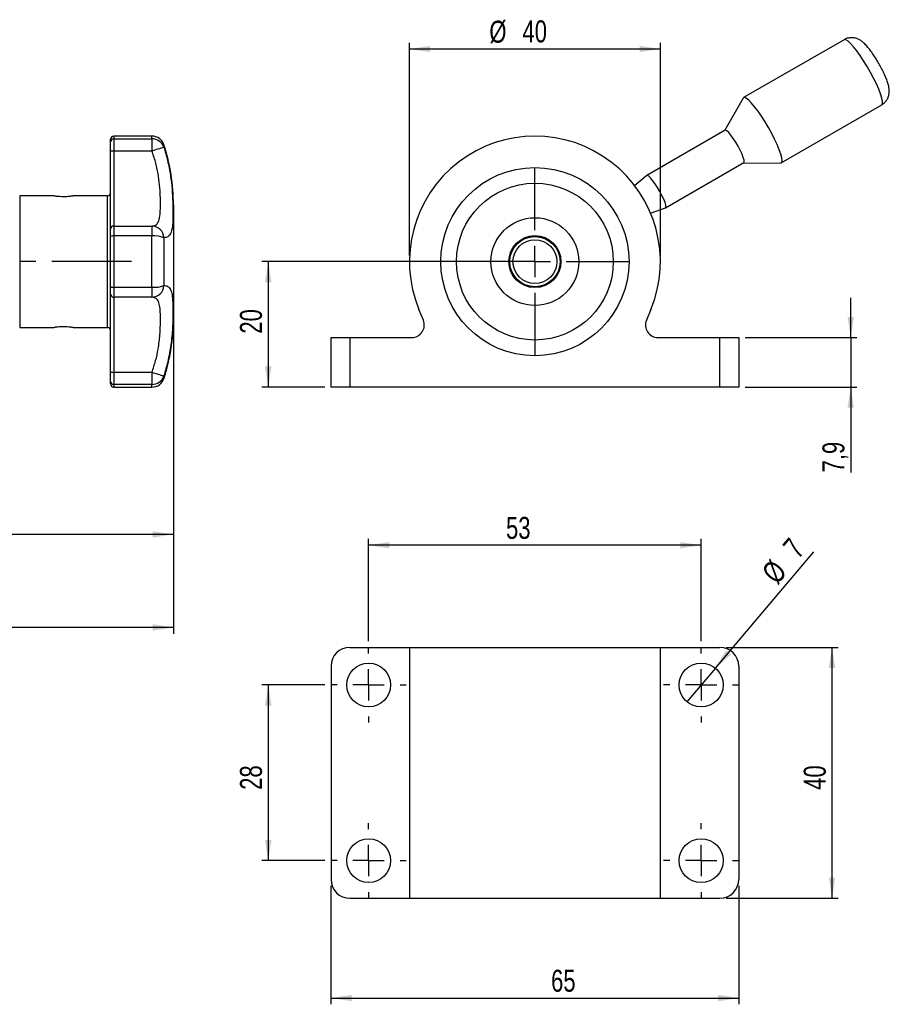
# Model space of a CAD drawing. Extents: x 25 to 396, y 39 to 277.
# Tile 3 of 3: x 257 to 396, y 120 to 277. Entities that reach past the tile are written whole.
import ezdxf

# ---------------------------------------------------------------- set-up
doc = ezdxf.new("R2010")
doc.units = 0
doc.linetypes.add('CENTERX2', pattern=[20.32, 12.7, -2.54, 2.54, -2.54])
doc.layers.get('0').update_dxf_attribs({"linetype": 'CONTINUOUS'})
doc.layers.add('FORMATO', color=179, linetype='CONTINUOUS')
doc.styles.add('SLDTEXTSTYLE0', font='TXT', dxfattribs={"width": 0.75})
doc.dimstyles.new('SLDDIMSTYLE0', dxfattribs={"dimtxt": 3.5, "dimasz": 3.302, "dimexe": 0, "dimexo": 0.0625, "dimgap": 0.875, "dimtad": 1, "dimdec": 3, "dimrnd": 1e-09, "dimzin": 12, "dimtxsty": 'SLDTEXTSTYLE0', "dimsah": 1, "dimcen": 0.09, "dimazin": 3, "dimtfac": 1, "dimtdec": 3, "dimtofl": 0, "dimtmove": 0, "dimatfit": 3, "dimtolj": 1, "dimtzin": 12})
doc.dimstyles.new('SLDDIMSTYLE1', dxfattribs={"dimtxt": 3.5, "dimasz": 3.302, "dimexe": 0, "dimexo": 0.0625, "dimgap": 0.875, "dimtad": 1, "dimdec": 3, "dimrnd": 1e-09, "dimzin": 12, "dimtxsty": 'SLDTEXTSTYLE0', "dimsah": 1, "dimcen": 0.09, "dimazin": 3, "dimtfac": 1, "dimtdec": 3, "dimtmove": 0, "dimatfit": 3, "dimtolj": 1, "dimtzin": 12})
doc.dimstyles.new('SLDDIMSTYLE2', dxfattribs={"dimtxt": 3.5, "dimasz": 3.302, "dimexe": 0, "dimexo": 0.0625, "dimgap": 0.875, "dimtad": 1, "dimdec": 0, "dimrnd": 1e-09, "dimzin": 12, "dimtxsty": 'SLDTEXTSTYLE0', "dimsah": 1, "dimcen": 0.09, "dimazin": 3, "dimtfac": 1, "dimtdec": 0, "dimtofl": 0, "dimtmove": 0, "dimatfit": 3, "dimtolj": 1, "dimtzin": 12})
doc.dimstyles.new('SLDDIMSTYLE3', dxfattribs={"dimtxt": 3.5, "dimasz": 3.302, "dimexe": 0, "dimexo": 0.0625, "dimgap": 0.875, "dimtad": 1, "dimdec": 3, "dimrnd": 1e-09, "dimzin": 12, "dimtxsty": 'SLDTEXTSTYLE0', "dimblk1": 'NONE', "dimsah": 1, "dimcen": 0, "dimazin": 3, "dimtfac": 1, "dimtdec": 3, "dimtmove": 0, "dimatfit": 3, "dimtolj": 1, "dimtzin": 12})

# ---------------------------------------------------------------- blocks, each defined once
blk = doc.blocks.new('_D')
at = {"layer": 'FORMATO'}
for p, q in [((319.43, 238.98), (319.43, 272.87)), ((359.43, 271.87), (319.43, 271.87)), ((359.43, 238.98), (359.43, 272.87))]:
    blk.add_line(p, q, dxfattribs=at)
for points in [[(319.43, 271.87), (322.73, 271.36), (322.73, 272.38)], [(359.43, 271.87), (356.13, 272.38), (356.13, 271.36)]]:
    blk.add_solid(points, dxfattribs=at)
at = {"layer": 'FORMATO', "char_height": 3.5, "attachment_point": 1, "style": 'SLDTEXTSTYLE0'}
for s, insert in [('%%c', (332.17, 276.38)), ('40', (337.45, 276.43))]:
    blk.add_mtext(s, dxfattribs=dict(at, insert=insert))
blk = doc.blocks.new('_D_1')
at = {"layer": 'FORMATO'}
for p, q in [((389.77, 225.88), (389.77, 232.23)), ((372.93, 225.88), (390.77, 225.88)), ((389.77, 225.88), (389.77, 217.98)), ((372.93, 217.98), (390.77, 217.98)), ((389.77, 217.98), (389.77, 204.38))]:
    blk.add_line(p, q, dxfattribs=at)
for points in [[(389.77, 225.88), (390.28, 229.18), (389.26, 229.18)], [(389.77, 217.98), (389.26, 214.68), (390.28, 214.68)]]:
    blk.add_solid(points, dxfattribs=at)
at = {"layer": 'FORMATO', "insert": (385.26, 204.38), "char_height": 3.5, "attachment_point": 1, "rotation": 90, "style": 'SLDTEXTSTYLE0'}
blk.add_mtext('7,9', dxfattribs=at)
blk = doc.blocks.new('_D_2')
at = {"layer": 'FORMATO'}
for p, q in [((338.43, 237.98), (295.93, 237.98)), ((296.93, 237.98), (296.93, 217.98)), ((305.93, 217.98), (295.93, 217.98))]:
    blk.add_line(p, q, dxfattribs=at)
for points in [[(296.93, 237.98), (296.42, 234.68), (297.44, 234.68)], [(296.93, 217.98), (297.44, 221.28), (296.42, 221.28)]]:
    blk.add_solid(points, dxfattribs=at)
at = {"layer": 'FORMATO', "insert": (292.42, 226.5), "char_height": 3.5, "attachment_point": 1, "rotation": 90, "style": 'SLDTEXTSTYLE0'}
blk.add_mtext('20', dxfattribs=at)
blk = doc.blocks.new('SW_CENTERMARKSYMBOL_0')
at = {"layer": 'FORMATO', "color": 0}
for p, q in [((0, 5), (0, 15)), ((0, 0), (0, 2.5)), ((-5, 0), (-15, 0)), ((0, 0), (-2.5, 0)), ((0, 0), (0, -2.5)), ((0, 0), (2.5, 0)), ((5, 0), (15, 0)), ((0, -5), (0, -15))]:
    blk.add_line(p, q, dxfattribs=at)
blk = doc.blocks.new('_D_3')
at = {"layer": 'FORMATO'}
for p, q in [((281.81, 231.48), (281.81, 178.67)), ((32.96, 224.48), (32.96, 178.67)), ((281.81, 179.67), (32.96, 179.67))]:
    blk.add_line(p, q, dxfattribs=at)
for points in [[(32.96, 179.67), (36.26, 179.16), (36.26, 180.18)], [(281.81, 179.67), (278.51, 180.18), (278.51, 179.16)]]:
    blk.add_solid(points, dxfattribs=at)
at = {"layer": 'FORMATO', "insert": (158.03, 184.18), "char_height": 3.5, "attachment_point": 1, "style": 'SLDTEXTSTYLE0'}
blk.add_mtext('249', dxfattribs=at)
blk = doc.blocks.new('_D_4')
at = {"layer": 'FORMATO'}
for p, q in [((281.81, 231.48), (281.81, 193.5)), ((188.11, 216.98), (188.11, 193.5)), ((281.81, 194.5), (188.11, 194.5))]:
    blk.add_line(p, q, dxfattribs=at)
for points in [[(188.11, 194.5), (191.41, 193.99), (191.41, 195)], [(281.81, 194.5), (278.51, 195), (278.51, 193.99)]]:
    blk.add_solid(points, dxfattribs=at)
at = {"layer": 'FORMATO', "insert": (218.2, 199.01), "char_height": 3.5, "attachment_point": 1, "style": 'SLDTEXTSTYLE0'}
blk.add_mtext('93,7', dxfattribs=at)
blk = doc.blocks.new('_D_8')
at = {"layer": 'FORMATO'}
for p, q in [((312.93, 177.5), (312.93, 193.78)), ((365.93, 177.5), (365.93, 193.78)), ((365.93, 192.78), (312.93, 192.78))]:
    blk.add_line(p, q, dxfattribs=at)
for points in [[(312.93, 192.78), (316.23, 192.27), (316.23, 193.28)], [(365.93, 192.78), (362.63, 193.28), (362.63, 192.27)]]:
    blk.add_solid(points, dxfattribs=at)
at = {"layer": 'FORMATO', "insert": (334.83, 197.29), "char_height": 3.5, "attachment_point": 1, "style": 'SLDTEXTSTYLE0'}
blk.add_mtext('53', dxfattribs=at)
blk = doc.blocks.new('_D_9')
at = {"layer": 'FORMATO'}
for p, q in [((305.93, 170.5), (295.93, 170.5)), ((296.93, 170.5), (296.93, 142.5)), ((305.93, 142.5), (295.93, 142.5))]:
    blk.add_line(p, q, dxfattribs=at)
for points in [[(296.93, 170.5), (296.42, 167.2), (297.44, 167.2)], [(296.93, 142.5), (297.44, 145.8), (296.42, 145.8)]]:
    blk.add_solid(points, dxfattribs=at)
at = {"layer": 'FORMATO', "insert": (292.42, 153.79), "char_height": 3.5, "attachment_point": 1, "rotation": 90, "style": 'SLDTEXTSTYLE0'}
blk.add_mtext('28', dxfattribs=at)
blk = doc.blocks.new('_D_10')
at = {"layer": 'FORMATO'}
for p, q in [((306.93, 138.5), (306.93, 119.6)), ((371.93, 138.5), (371.93, 119.6)), ((306.93, 120.6), (371.93, 120.6))]:
    blk.add_line(p, q, dxfattribs=at)
for points in [[(306.93, 120.6), (310.23, 120.09), (310.23, 121.11)], [(371.93, 120.6), (368.63, 121.11), (368.63, 120.09)]]:
    blk.add_solid(points, dxfattribs=at)
at = {"layer": 'FORMATO', "insert": (342.01, 125.11), "char_height": 3.5, "attachment_point": 1, "style": 'SLDTEXTSTYLE0'}
blk.add_mtext('65', dxfattribs=at)
blk = doc.blocks.new('_D_11')
at = {"layer": 'FORMATO'}
for p, q in [((369.93, 176.5), (387.79, 176.5)), ((386.79, 136.5), (386.79, 176.5)), ((369.93, 136.5), (387.79, 136.5))]:
    blk.add_line(p, q, dxfattribs=at)
for points in [[(386.79, 176.5), (386.28, 173.2), (387.3, 173.2)], [(386.79, 136.5), (387.3, 139.8), (386.28, 139.8)]]:
    blk.add_solid(points, dxfattribs=at)
at = {"layer": 'FORMATO', "insert": (382.28, 153.79), "char_height": 3.5, "attachment_point": 1, "rotation": 90, "style": 'SLDTEXTSTYLE0'}
blk.add_mtext('40', dxfattribs=at)
blk = doc.blocks.new('_D_12')
at = {"layer": 'FORMATO'}
for q in [(383.87, 191.74), (363.67, 167.83)]:
    blk.add_line((368.19, 173.17), q, dxfattribs=at)
blk.add_solid([(368.19, 173.17), (370.71, 175.37), (369.93, 176.02)], dxfattribs=at)
at = {"layer": 'FORMATO', "char_height": 3.5, "attachment_point": 1, "rotation": 49.8162, "style": 'SLDTEXTSTYLE0'}
for s, insert in [('7', (378.73, 192.7)), ('%%c', (375.36, 188.63))]:
    blk.add_mtext(s, dxfattribs=dict(at, insert=insert))
blk = doc.blocks.new('_NONE')
blk = doc.blocks.new('SW_CENTERMARKSYMBOL_1')
at = {"layer": 'FORMATO', "color": 0}
for p, q in [((0, 5), (0, 6)), ((0, 0), (0, 2.5)), ((-5, 0), (-6, 0)), ((0, 0), (-2.5, 0)), ((0, 0), (0, -2.5)), ((0, 0), (2.5, 0)), ((5, 0), (6, 0)), ((0, -5), (0, -6))]:
    blk.add_line(p, q, dxfattribs=at)
blk = doc.blocks.new('SW_CENTERMARKSYMBOL_2')
at = {"layer": 'FORMATO', "color": 0}
for p, q in [((0, 5), (0, 6)), ((0, 0), (0, 2.5)), ((-5, 0), (-6, 0)), ((0, 0), (-2.5, 0)), ((0, 0), (0, -2.5)), ((0, 0), (2.5, 0)), ((5, 0), (6, 0)), ((0, -5), (0, -6))]:
    blk.add_line(p, q, dxfattribs=at)
blk = doc.blocks.new('SW_CENTERMARKSYMBOL_3')
at = {"layer": 'FORMATO', "color": 0}
for p, q in [((0, 5), (0, 6)), ((0, 0), (0, 2.5)), ((-5, 0), (-6, 0)), ((0, 0), (-2.5, 0)), ((0, 0), (0, -2.5)), ((0, 0), (2.5, 0)), ((5, 0), (6, 0)), ((0, -5), (0, -6))]:
    blk.add_line(p, q, dxfattribs=at)
blk = doc.blocks.new('SW_CENTERMARKSYMBOL_4')
at = {"layer": 'FORMATO', "color": 0}
for p, q in [((0, 5), (0, 6)), ((0, 0), (0, 2.5)), ((-5, 0), (-6, 0)), ((0, 0), (-2.5, 0)), ((0, 0), (0, -2.5)), ((0, 0), (2.5, 0)), ((5, 0), (6, 0)), ((0, -5), (0, -6))]:
    blk.add_line(p, q, dxfattribs=at)

msp = doc.modelspace()

# ---------------------------------------------------------------- linework, layer by layer
at = {"color": 7, "linetype": 'CONTINUOUS'}
for p, q in [((388.7078, 273.3574), (372.7053, 264.1183)), ((372.629, 264.0383), (369.7279, 258.9081)), ((378.7053, 253.726), (394.7078, 262.9651)), ((271.8102, 257.0678), (271.8102, 257.4791)), ((278.3911, 257.9791), (272.3102, 257.9791)), ((272.3102, 257.5572), (272.3102, 255.6076)), ((272.3102, 257.5572), (278.3911, 257.5572)), ((278.3911, 257.5572), (278.3911, 255.6076)), ((369.7507, 258.9213), (357.2737, 251.7177)), ((271.8102, 255.6055), (271.8102, 257.0678)), ((271.8102, 243.1569), (271.8102, 255.6055)), ((272.3102, 255.6076), (272.3102, 243.6569)), ((278.3911, 255.6076), (272.3102, 255.6076)), ((360.2503, 246.5622), (372.7273, 253.7658)), ((372.7044, 253.7526), (378.5978, 253.6999)), ((357.2605, 251.7084), (355.3453, 250.0925)), ((262.8115, 248.4791), (257.3102, 248.4791)), ((271.3101, 248.4791), (265.7914, 248.4791)), ((281.8101, 246.9791), (281.8101, 228.9791)), ((357.8786, 245.7047), (360.2356, 246.5554)), ((272.3102, 243.6569), (272.3102, 242.0656)), ((272.3102, 243.6569), (278.3911, 243.6569)), ((278.3911, 243.6569), (278.3911, 242.0656)), ((271.8102, 241.9634), (271.8102, 243.1569)), ((271.8102, 233.9949), (271.8102, 241.9634)), ((272.3102, 242.0656), (272.3102, 233.8927)), ((278.3911, 242.0656), (272.3102, 242.0656)), ((278.3911, 233.8927), (278.3911, 242.0656)), ((280.2941, 241.7827), (280.2941, 234.1756)), ((271.8102, 232.8014), (271.8102, 233.9949)), ((272.3102, 233.8927), (278.3911, 233.8927)), ((272.3102, 233.8927), (272.3102, 232.3014)), ((278.3911, 233.8927), (278.3911, 232.3014)), ((271.8102, 220.3527), (271.8102, 232.8014)), ((278.3911, 232.3014), (272.3102, 232.3014)), ((272.3102, 232.3014), (272.3102, 220.3507)), ((321.6496, 228.6445), (320.9533, 230.3255)), ((357.9085, 230.3255), (357.2122, 228.6445)), ((257.3102, 227.4791), (262.8289, 227.4791)), ((265.8088, 227.4791), (271.3101, 227.4791)), ((306.9309, 217.9791), (306.9309, 225.8791)), ((306.9309, 225.8791), (309.9309, 225.8791)), ((309.9309, 225.8791), (309.9309, 217.9791)), ((309.9309, 225.8791), (319.8018, 225.8791)), ((359.06, 225.8791), (368.9309, 225.8791)), ((368.9309, 217.9791), (368.9309, 225.8791)), ((368.9309, 225.8791), (371.9309, 225.8791)), ((371.9309, 225.8791), (371.9309, 217.9791)), ((271.8102, 218.8905), (271.8102, 220.3527)), ((272.3102, 220.3507), (278.3911, 220.3507)), ((272.3102, 220.3507), (272.3102, 218.401)), ((278.3911, 220.3507), (278.3911, 218.401)), ((271.8102, 218.4791), (271.8102, 218.8905)), ((278.3911, 218.401), (272.3102, 218.401)), ((272.3102, 217.9791), (278.3911, 217.9791)), ((309.9309, 217.9791), (306.9309, 217.9791)), ((368.9309, 217.9791), (309.9309, 217.9791)), ((371.9309, 217.9791), (368.9309, 217.9791)), ((309.9309, 176.4999), (319.4309, 176.4999)), ((319.4309, 176.4999), (319.4309, 136.4999)), ((319.4309, 176.4999), (359.4309, 176.4999)), ((359.4309, 136.4999), (359.4309, 176.4999)), ((359.4309, 176.4999), (368.9309, 176.4999)), ((306.9309, 173.4999), (306.9309, 139.4999)), ((371.9309, 173.4999), (371.9309, 139.4999)), ((309.9309, 136.4999), (319.4309, 136.4999)), ((319.4309, 136.4999), (359.4309, 136.4999)), ((359.4309, 136.4999), (368.9309, 136.4999))]:
    msp.add_line(p, q, dxfattribs=at)
at = {"color": 8, "linetype": 'CONTINUOUS'}
for p, q in [((272.3102, 257.9791), (272.3102, 257.5572)), ((278.3911, 257.5572), (278.3911, 257.9791)), ((280.2941, 256.5945), (280.2941, 256.2018)), ((257.3102, 248.4791), (257.3102, 245.4037)), ((271.3101, 245.4037), (271.3101, 248.4791)), ((257.3102, 245.4037), (257.3102, 227.4791)), ((271.3101, 227.4791), (271.3101, 245.4037)), ((280.2941, 219.7565), (280.2941, 219.3637)), ((272.3102, 218.401), (272.3102, 217.9791)), ((278.3911, 217.9791), (278.3911, 218.401))]:
    msp.add_line(p, q, dxfattribs=at)
at = {"color": 8, "linetype": 'CONTINUOUS', "flags": 128}
msp.add_lwpolyline([(394.7078, 262.9651), (394.7321, 262.9819), (394.8294, 263.1843), (394.8264, 263.5467), (394.7232, 264.0574), (394.523, 264.7), (394.2324, 265.4538), (393.8606, 266.2947), (393.4196, 267.1955), (392.9236, 268.1274), (392.3885, 269.0604), (391.8316, 269.9645), (391.2707, 270.8106), (390.7238, 271.5716), (390.2085, 272.223), (389.7415, 272.7438), (389.3376, 273.1173), (389.0099, 273.3315), (388.769, 273.3796), (388.7078, 273.3574)], dxfattribs=at)
at = {"color": 7, "linetype": 'CONTINUOUS', "flags": 128}
for points in [[(378.7846, 254.5453), (378.6323, 255.1243), (378.3859, 255.8253), (378.0533, 256.6259), (377.6453, 257.5003), (377.1749, 258.4204), (376.6573, 259.3566), (376.1091, 260.2788), (375.5479, 261.1575), (374.9918, 261.9643), (374.4586, 262.6733), (373.9654, 263.2617), (373.5282, 263.7107), (373.161, 264.0058), (372.8755, 264.1374), (372.681, 264.1015), (372.629, 264.0383)], [(372.7667, 254.1722), (372.6476, 254.5919), (372.4401, 255.1216), (372.157, 255.7281), (371.8163, 256.3733), (371.4393, 257.0166), (371.0498, 257.6176), (370.6721, 258.1386), (370.33, 258.5467), (370.0451, 258.8165), (369.8352, 258.9308), (369.7507, 258.9213)], [(378.5978, 253.6999), (378.6441, 253.7038), (378.7906, 253.8234), (378.838, 254.107), (378.7846, 254.5453)], [(372.7273, 253.7658), (372.7897, 253.889), (372.7667, 254.1722)], [(360.2896, 246.9686), (360.1706, 247.3883), (359.963, 247.918), (359.68, 248.5245), (359.3393, 249.1697), (358.9623, 249.813), (358.5728, 250.414), (358.1951, 250.935), (357.853, 251.3431), (357.5681, 251.6129), (357.3582, 251.7272), (357.2605, 251.7084)], [(360.2356, 246.5554), (360.2383, 246.5564), (360.3127, 246.6854), (360.2896, 246.9686)]]:
    msp.add_lwpolyline(points, dxfattribs=at)
at = {"color": 7, "linetype": 'CONTINUOUS'}
for centre, radius in [((339.4309, 237.9791), 15), ((339.4309, 237.9791), 12.5), ((339.4309, 237.9791), 7), ((339.4309, 237.9791), 4.15), ((339.4309, 237.9791), 4), ((339.4309, 237.9791), 3.5), ((312.9309, 170.4999), 3.5), ((365.9309, 170.4999), 3.5), ((312.9309, 142.4999), 3.5), ((365.9309, 142.4999), 3.5)]:
    msp.add_circle(centre, radius, dxfattribs=at)
for centre, radius, start, end in [((272.3101, 257.4791), 0.5, 90, 180), ((272.3049, 257.0624), 0.4948, 89.395192, 179.383241), ((278.3911, 255.9791), 2, 17.920213, 90), ((278.4037, 255.5613), 1.996, 18.718347, 90.360227), ((339.4309, 237.9791), 20, 337.5, 202.5), ((323.1144, 115.7229), 146.8601, 106.952106, 107.729884), ((250.5601, 246.9791), 31.25, 0, 17.920213), ((272.185, 225.1411), 30.4667, 89.764626, 90.704946), ((271.3101, 248.9791), 0.5, 270, 0), ((272.3101, 243.1569), 0.5, 89.999315, 180.000098), ((278.3445, 241.7064), 1.9511, 2.239841, 88.631462), ((272.1904, 241.3772), 0.6987, 80.129094, 122.966433), ((278.6792, 237.4617), 4.6128, 69.507409, 93.580584), ((272.1904, 234.5811), 0.6987, 237.033567, 279.870906), ((278.6792, 238.4965), 4.6128, 266.419416, 290.492591), ((278.3445, 234.2519), 1.9511, 271.368538, 357.760159), ((272.3101, 232.8014), 0.5, 179.999902, 270.000685), ((250.5601, 228.9791), 31.25, 342.079787, 0), ((319.8018, 227.8791), 2, 270, 22.5), ((359.06, 227.8791), 2, 157.5, 270), ((271.3101, 226.9791), 0.5, 0, 90), ((272.185, 250.8171), 30.4667, 269.295054, 270.235374), ((323.1144, 360.2353), 146.8601, 252.270116, 253.047894), ((278.4037, 220.397), 1.996, 269.639773, 341.281653), ((272.3101, 218.4791), 0.5, 180, 270), ((272.3049, 218.8958), 0.4948, 180.616759, 270.604808), ((278.3911, 219.9791), 2, 270, 342.079787), ((309.9309, 173.4999), 3, 90, 180), ((368.9309, 173.4999), 3, 0, 90), ((309.9309, 139.4999), 3, 180, 270), ((368.9309, 139.4999), 3, 270, 0)]:
    msp.add_arc(centre, radius, start, end, dxfattribs=at)
for points, knots in [([(394.7026, 262.9846), (394.832, 263.0601), (395.1299, 263.234), (395.4718, 263.6372), (395.7307, 264.1038), (395.8733, 264.5774), (395.9255, 265.0393), (395.9062, 265.4976), (395.8192, 266.0073), (395.6519, 266.5923), (395.3958, 267.2732), (395.0702, 268.0076), (394.6905, 268.7696), (394.263, 269.5486), (393.8102, 270.3058), (393.3425, 271.024), (392.8675, 271.6883), (392.3802, 272.2954), (391.9325, 272.769), (391.5028, 273.1287), (391.0844, 273.392), (390.6137, 273.5875), (390.0716, 273.692), (389.4975, 273.66), (389.0239, 273.5433), (388.788, 273.385), (388.7169, 273.3373)], [0, 0, 0, 0, 0.02733422, 0.0629372, 0.09567402, 0.12693687, 0.15806204, 0.19107724, 0.22999607, 0.28381271, 0.33863336, 0.38983694, 0.44335159, 0.49543676, 0.54712104, 0.59901725, 0.65175509, 0.70660261, 0.76689144, 0.80890503, 0.84325203, 0.87763186, 0.91244783, 0.94805865, 0.98435132, 1, 1, 1, 1]), ([(280.2941, 256.2018), (280.3934, 255.8757), (280.7235, 254.7925), (281.1595, 252.9011), (281.5057, 250.6236), (281.6826, 248.4504), (281.7424, 246.517), (281.7368, 244.8633), (281.6554, 243.442), (281.4131, 242.4556), (280.9617, 241.8754), (280.5187, 241.8139), (280.2941, 241.7827)], [0, 0, 0, 0, 0.04433412, 0.1472844, 0.25328825, 0.35488546, 0.45972486, 0.55961533, 0.66300201, 0.79325705, 0.89515522, 1, 1, 1, 1]), ([(278.3911, 243.6569), (278.5978, 243.6871), (279.0111, 243.7475), (279.4408, 244.2483), (279.6646, 245.1112), (279.7443, 246.3346), (279.7461, 247.7127), (279.6924, 249.3139), (279.5309, 251.0769), (279.2014, 252.9396), (278.7962, 254.467), (278.4841, 255.3457), (278.3911, 255.6076)], [0, 0, 0, 0, 0.10203436, 0.20403912, 0.33390397, 0.43760222, 0.54131905, 0.64558265, 0.74980256, 0.85298961, 0.95618438, 1, 1, 1, 1]), ([(262.8115, 248.4789), (262.8267, 248.4767), (262.8576, 248.4722), (263.109, 248.439), (263.4839, 248.4015), (263.909, 248.3755), (264.194, 248.3726), (264.3102, 248.3714)], [0, 0, 0, 0, 0.20934942, 0.42199651, 0.63647219, 0.85193041, 1, 1, 1, 1]), ([(264.3102, 248.3714), (264.4778, 248.3739), (264.813, 248.3787), (265.2613, 248.4127), (265.5983, 248.4497), (265.7914, 248.4764), (265.7914, 248.4765), (265.7914, 248.4765)], [0, 0, 0, 0, 0.213344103, 0.426635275, 0.641299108, 0.856878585, 1, 1, 1, 1]), ([(280.2941, 234.1756), (280.3934, 234.1702), (280.7235, 234.1521), (281.1595, 233.8894), (281.5057, 233.2223), (281.6826, 232.1868), (281.7424, 230.8193), (281.7368, 229.1047), (281.6554, 226.9546), (281.4131, 224.5632), (280.9617, 222.0611), (280.5187, 220.5319), (280.2941, 219.7565)], [0, 0, 0, 0, 0.04433412, 0.1472844, 0.25328825, 0.35488546, 0.45972486, 0.55961533, 0.66300201, 0.79325705, 0.89515522, 1, 1, 1, 1]), ([(278.3911, 220.3507), (278.5978, 220.9649), (279.0111, 222.1932), (279.4408, 224.2229), (279.6646, 226.1743), (279.7443, 227.9398), (279.7461, 229.3699), (279.6924, 230.5492), (279.5309, 231.4533), (279.2014, 232.0375), (278.7962, 232.2744), (278.4841, 232.2952), (278.3911, 232.3014)], [0, 0, 0, 0, 0.10203436, 0.20403912, 0.33390397, 0.43760222, 0.54131905, 0.64558265, 0.74980256, 0.85298961, 0.95618438, 1, 1, 1, 1]), ([(264.3102, 227.5868), (264.1425, 227.5844), (263.8073, 227.5795), (263.359, 227.5456), (263.022, 227.5086), (262.8289, 227.4818), (262.8289, 227.4818), (262.8289, 227.4818)], [0, 0, 0, 0, 0.213344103, 0.426635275, 0.641299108, 0.856878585, 1, 1, 1, 1]), ([(265.8088, 227.4793), (265.7935, 227.4816), (265.7627, 227.4861), (265.5113, 227.5193), (265.1364, 227.5567), (264.7113, 227.5828), (264.4263, 227.5857), (264.3102, 227.5868)], [0, 0, 0, 0, 0.20934974, 0.42199564, 0.63647165, 0.85193019, 1, 1, 1, 1])]:
    msp.add_open_spline(points, degree=3, knots=knots, dxfattribs=at)
at = {"layer": 'FORMATO', "linetype": 'CENTERX2'}
msp.add_line((275.1376, 237.9791), (41.2098, 237.9791), dxfattribs=at)

# ---------------------------------------------------------------- block references
at = {"layer": 'FORMATO'}
for name, p in [('SW_CENTERMARKSYMBOL_0', (339.4309, 237.9791)), ('SW_CENTERMARKSYMBOL_1', (312.9309, 170.4999)), ('SW_CENTERMARKSYMBOL_4', (365.9309, 170.4999)), ('SW_CENTERMARKSYMBOL_2', (312.9309, 142.4999)), ('SW_CENTERMARKSYMBOL_3', (365.9309, 142.4999))]:
    msp.add_blockref(name, p, dxfattribs=at)

# ---------------------------------------------------------------- dimensions: what is measured, and where the dimension line sits
dim = msp.add_linear_dim(base=(319.4309, 271.8684), p1=(359.4309, 237.9791), p2=(319.4309, 237.9791), text='%%c<>', dimstyle='SLDDIMSTYLE0', dxfattribs=at)
dim.commit()
dim.dimension.update_dxf_attribs({"geometry": '_D', "text_midpoint": (337.3923, 271.8684), "dimtype": 160})
for base, p1, p2, dimstyle, picture, middle in [((296.9309, 217.9791), (339.4309, 237.9791), (306.9309, 217.9791), 'SLDDIMSTYLE0', '_D_2', (296.9309, 229.0878)), ((389.7699, 217.9791), (371.9309, 225.8791), (371.9309, 217.9791), 'SLDDIMSTYLE1', '_D_1', (389.7699, 207.6088)), ((386.7891, 176.4999), (368.9309, 136.4999), (368.9309, 176.4999), 'SLDDIMSTYLE0', '_D_11', (386.7891, 156.3737)), ((296.9309, 142.4999), (306.9309, 170.4999), (306.9309, 142.4999), 'SLDDIMSTYLE0', '_D_9', (296.9309, 156.3737))]:
    dim = msp.add_linear_dim(base=base, p1=p1, p2=p2, angle=90, dimstyle=dimstyle, dxfattribs=at)
    dim.commit()
    dim.dimension.update_dxf_attribs({"geometry": picture, "text_midpoint": middle, "dimtype": 160})
for base, p1, p2, dimstyle, picture, middle in [((32.9601, 179.6689), (281.8101, 232.4791), (32.9601, 225.4791), 'SLDDIMSTYLE2', '_D_3', (161.9107, 179.6689)), ((188.1101, 194.4955), (281.8101, 232.4791), (188.1101, 217.9791), 'SLDDIMSTYLE0', '_D_4', (222.728, 194.4955)), ((312.9309, 192.777), (365.9309, 176.4999), (312.9309, 176.4999), 'SLDDIMSTYLE0', '_D_8', (337.4147, 192.777)), ((371.9309, 120.6008), (306.9309, 139.4999), (371.9309, 139.4999), 'SLDDIMSTYLE0', '_D_10', (344.5926, 120.6008))]:
    dim = msp.add_linear_dim(base=base, p1=p1, p2=p2, dimstyle=dimstyle, dxfattribs=at)
    dim.commit()
    dim.dimension.update_dxf_attribs({"geometry": picture, "text_midpoint": middle, "dimtype": 160})
dim = msp.add_diameter_dim_2p(p1=(363.6726, 167.826), p2=(368.1893, 173.1739), dimstyle='SLDDIMSTYLE3', dxfattribs=at)
dim.commit()
dim.dimension.update_dxf_attribs({"geometry": '_D_12', "text_midpoint": (381.4355, 188.8576), "dimtype": 163})

doc.saveas('drawing.dxf')
